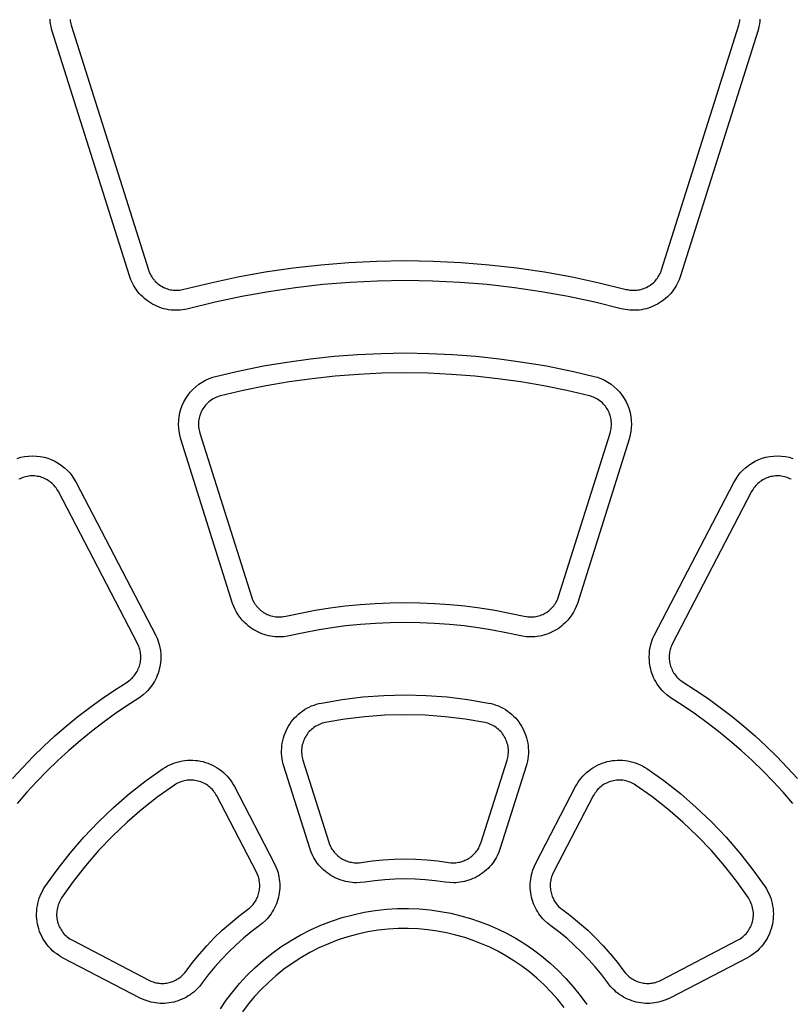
# Model space of a CAD drawing. Header units: inches. Extents: x -9.8 to 9.8, y -7.9 to 7.9.
# Tile 7 of 11: x 0.9 to 2.7, y 0.3 to 2.6. Entities that reach past the tile are written whole.
import ezdxf

# ---------------------------------------------------------------- set-up
doc = ezdxf.new("R2010")
doc.units = ezdxf.units.IN
doc.layers.get('0').update_dxf_attribs({"true_color": 0xc2ced6})

msp = doc.modelspace()

# ---------------------------------------------------------------- linework, layer by layer
for points in [[(2.2695, 1.8857), (2.2089, 1.9006), (2.1477, 1.9137), (2.0859, 1.9248), (2.0236, 1.9339), (1.9609, 1.941), (1.8979, 1.9462), (1.8348, 1.9492), (1.7715, 1.9503), (1.7082, 1.9492), (1.645, 1.9462), (1.582, 1.941), (1.5194, 1.9339), (1.4571, 1.9248), (1.3953, 1.9137), (1.334, 1.9006), (1.2687, 1.8845), (1.2637, 1.8836), (1.2587, 1.8828), (1.2535, 1.8823), (1.2483, 1.882), (1.243, 1.882), (1.2376, 1.8822), (1.2322, 1.8826), (1.2268, 1.8833), (1.2213, 1.8843), (1.2159, 1.8856), (1.2105, 1.8872), (1.2052, 1.889), (1.1999, 1.8911), (1.1948, 1.8934), (1.1897, 1.8961), (1.1848, 1.8989), (1.1801, 1.902), (1.1755, 1.9054), (1.1711, 1.9089), (1.1669, 1.9126), (1.1629, 1.9165), (1.1592, 1.9206), (1.1557, 1.9248), (1.1524, 1.9291), (1.1494, 1.9336), (1.1466, 1.9381), (1.144, 1.9427), (1.1417, 1.9473), (1.1397, 1.952), (1.1378, 1.9567), (1.1362, 1.9613), (0.9585, 2.5251), (0.957, 2.5304), (0.9557, 2.5359), (0.9546, 2.5415), (0.9539, 2.5471), (0.9534, 2.5528)], [(0.9997, 2.552), (1.0001, 2.5487), (1.0007, 2.5453), (1.0015, 2.5421), (1.0024, 2.5389), (1.1802, 1.9752), (1.1811, 1.9724), (1.1822, 1.9696), (1.1834, 1.9669), (1.1848, 1.9641), (1.1863, 1.9614), (1.1879, 1.9587), (1.1897, 1.956), (1.1917, 1.9535), (1.1938, 1.951), (1.196, 1.9485), (1.1984, 1.9462), (1.2009, 1.944), (1.2035, 1.9419), (1.2062, 1.9399), (1.209, 1.9381), (1.2119, 1.9364), (1.2149, 1.9348), (1.218, 1.9334), (1.2211, 1.9322), (1.2243, 1.9311), (1.2275, 1.9302), (1.2307, 1.9294), (1.234, 1.9288), (1.2372, 1.9284), (1.2404, 1.9281), (1.2436, 1.928), (1.2468, 1.928), (1.2499, 1.9282), (1.2529, 1.9285), (1.2559, 1.929), (1.2589, 1.9295), (1.3237, 1.9455), (1.3864, 1.9589), (1.4496, 1.9702), (1.5134, 1.9796), (1.5776, 1.9869), (1.642, 1.9921), (1.7067, 1.9952), (1.7715, 1.9963), (1.8363, 1.9952), (1.9009, 1.9921), (1.9654, 1.9869), (2.0296, 1.9796), (2.0933, 1.9702), (2.1566, 1.9589), (2.2193, 1.9455), (2.2812, 1.9302)], [(2.5895, 2.5528), (2.5891, 2.5471), (2.5883, 2.5415), (2.5873, 2.5359), (2.586, 2.5304), (2.5845, 2.5251), (2.4067, 1.9613), (2.4051, 1.9567), (2.4033, 1.952), (2.4013, 1.9473), (2.399, 1.9427), (2.3964, 1.9381), (2.3936, 1.9336), (2.3906, 1.9291), (2.3873, 1.9248), (2.3838, 1.9206), (2.38, 1.9165), (2.3761, 1.9126), (2.3719, 1.9089), (2.3675, 1.9054), (2.3629, 1.902), (2.3582, 1.8989), (2.3533, 1.8961), (2.3482, 1.8934), (2.3431, 1.8911), (2.3378, 1.889), (2.3325, 1.8872), (2.3271, 1.8856), (2.3216, 1.8843), (2.3162, 1.8833), (2.3108, 1.8826), (2.3053, 1.8822), (2.3, 1.882), (2.2947, 1.882), (2.2894, 1.8823), (2.2843, 1.8828), (2.2792, 1.8836), (2.2743, 1.8845), (2.2695, 1.8857)], [(2.2812, 1.9302), (2.2841, 1.9295), (2.287, 1.929), (2.29, 1.9285), (2.2931, 1.9282), (2.2962, 1.928), (2.2994, 1.928), (2.3026, 1.9281), (2.3058, 1.9284), (2.309, 1.9288), (2.3122, 1.9294), (2.3155, 1.9302), (2.3187, 1.9311), (2.3218, 1.9322), (2.325, 1.9334), (2.328, 1.9348), (2.331, 1.9364), (2.3339, 1.9381), (2.3368, 1.9399), (2.3395, 1.9419), (2.3421, 1.944), (2.3446, 1.9462), (2.347, 1.9485), (2.3492, 1.951), (2.3513, 1.9535), (2.3532, 1.956), (2.355, 1.9587), (2.3567, 1.9614), (2.3582, 1.9641), (2.3596, 1.9669), (2.3608, 1.9696), (2.3619, 1.9724), (2.3628, 1.9752), (2.5406, 2.5389), (2.5415, 2.5421), (2.5422, 2.5453), (2.5429, 2.5487), (2.5433, 2.552)], [(1.8261, 1.7828), (1.8806, 1.7803), (1.9351, 1.7761), (1.9894, 1.7703), (2.0434, 1.7628), (2.0973, 1.7537), (2.1597, 1.7409), (2.2078, 1.7295), (2.2144, 1.7276), (2.2228, 1.7246), (2.231, 1.7209), (2.2388, 1.7165), (2.2463, 1.7116), (2.2534, 1.706), (2.2601, 1.6998), (2.2663, 1.6931), (2.2719, 1.686), (2.2768, 1.6786), (2.2811, 1.6709), (2.2848, 1.6629), (2.2878, 1.6546), (2.2903, 1.6459), (2.2921, 1.637), (2.2931, 1.6279), (2.2934, 1.6188), (2.2931, 1.6112), (2.2923, 1.6035), (2.2908, 1.595), (2.2881, 1.5852), (2.1687, 1.2066), (2.1661, 1.1997), (2.1631, 1.193), (2.1596, 1.1864), (2.1557, 1.1802), (2.1514, 1.1741), (2.1467, 1.1684), (2.1417, 1.163), (2.1363, 1.1579), (2.1324, 1.1547), (2.1283, 1.1515), (2.1241, 1.1486), (2.1198, 1.1459), (2.1153, 1.1433), (2.1108, 1.141), (2.1061, 1.1389), (2.1014, 1.1369), (2.0964, 1.1352), (2.0914, 1.1337), (2.0863, 1.1324), (2.0811, 1.1314), (2.0759, 1.1306), (2.0707, 1.13), (2.0654, 1.1297), (2.0602, 1.1296), (2.0511, 1.1301), (2.0421, 1.1312), (2.0043, 1.1394), (1.973, 1.1453), (1.9404, 1.1506), (1.9077, 1.1549), (1.8737, 1.1584), (1.8397, 1.1609), (1.8056, 1.1624), (1.7715, 1.1629), (1.7374, 1.1624), (1.7033, 1.1609), (1.6692, 1.1584), (1.6353, 1.1549), (1.6026, 1.1506), (1.57, 1.1453), (1.5387, 1.1394), (1.5009, 1.1312), (1.4919, 1.1301), (1.4828, 1.1296), (1.4775, 1.1297), (1.4723, 1.13), (1.4671, 1.1306), (1.4619, 1.1314), (1.4567, 1.1324), (1.4516, 1.1337), (1.4466, 1.1352), (1.4416, 1.1369), (1.4368, 1.1389), (1.4322, 1.141), (1.4276, 1.1433), (1.4232, 1.1459), (1.4189, 1.1486), (1.4147, 1.1515), (1.4106, 1.1547), (1.4067, 1.1579), (1.4013, 1.163), (1.3963, 1.1684), (1.3916, 1.1741), (1.3873, 1.1802), (1.3834, 1.1864), (1.3799, 1.193), (1.3768, 1.1997), (1.3742, 1.2066), (1.2548, 1.5852), (1.2522, 1.595), (1.2507, 1.6035), (1.2499, 1.6112), (1.2495, 1.6188), (1.2499, 1.6279), (1.2509, 1.637), (1.2527, 1.6459), (1.2551, 1.6546), (1.2582, 1.6629), (1.2619, 1.6709), (1.2662, 1.6786), (1.271, 1.686), (1.2767, 1.6931), (1.2828, 1.6998), (1.2895, 1.706), (1.2967, 1.7116), (1.3042, 1.7165), (1.312, 1.7209), (1.3201, 1.7246), (1.3286, 1.7276), (1.3351, 1.7295), (1.3833, 1.7409), (1.4457, 1.7537), (1.4995, 1.7628), (1.5536, 1.7703), (1.6079, 1.7761), (1.6623, 1.7803), (1.7169, 1.7828), (1.7715, 1.7836), (1.8261, 1.7828)], [(1.7715, 1.2089), (1.806, 1.2084), (1.8406, 1.2069), (1.8751, 1.2044), (1.9096, 1.201), (1.944, 1.1965), (1.9782, 1.1911), (2.0122, 1.1847), (2.046, 1.1774), (2.0517, 1.1763), (2.0546, 1.176), (2.0576, 1.1757), (2.0607, 1.1756), (2.0638, 1.1757), (2.0669, 1.1759), (2.0701, 1.1762), (2.0732, 1.1767), (2.0764, 1.1774), (2.0796, 1.1782), (2.0827, 1.1791), (2.0858, 1.1803), (2.0888, 1.1815), (2.0918, 1.183), (2.0947, 1.1845), (2.0975, 1.1862), (2.1003, 1.1881), (2.1029, 1.19), (2.1054, 1.1921), (2.1078, 1.1943), (2.1101, 1.1966), (2.1123, 1.199), (2.1143, 1.2015), (2.1162, 1.204), (2.118, 1.2066), (2.1196, 1.2093), (2.1211, 1.2119), (2.1224, 1.2146), (2.1236, 1.2174), (2.1256, 1.2228), (2.2443, 1.5992), (2.2452, 1.6024), (2.246, 1.6057), (2.2466, 1.6091), (2.247, 1.6125), (2.2473, 1.6159), (2.2474, 1.6194), (2.2473, 1.6229), (2.247, 1.6263), (2.2466, 1.6298), (2.246, 1.6332), (2.2452, 1.6366), (2.2442, 1.6399), (2.2431, 1.6432), (2.2418, 1.6463), (2.2404, 1.6494), (2.2388, 1.6524), (2.2371, 1.6553), (2.2352, 1.6581), (2.2332, 1.6609), (2.231, 1.6635), (2.2287, 1.6661), (2.2263, 1.6685), (2.2237, 1.6709), (2.221, 1.673), (2.2181, 1.6751), (2.2152, 1.677), (2.2122, 1.6787), (2.2091, 1.6803), (2.206, 1.6817), (2.2028, 1.683), (2.1996, 1.684), (2.1964, 1.6849), (2.1442, 1.6972), (2.0917, 1.7079), (2.0388, 1.7169), (1.9856, 1.7244), (1.9322, 1.7302), (1.8786, 1.7343), (1.825, 1.7368), (1.7715, 1.7376), (1.7179, 1.7368), (1.6644, 1.7343), (1.6108, 1.7302), (1.5574, 1.7244), (1.5042, 1.7169), (1.4513, 1.7079), (1.3987, 1.6972), (1.3466, 1.6849), (1.3434, 1.684), (1.3402, 1.683), (1.337, 1.6817), (1.3338, 1.6803), (1.3308, 1.6787), (1.3278, 1.677), (1.3248, 1.6751), (1.322, 1.673), (1.3193, 1.6709), (1.3167, 1.6685), (1.3143, 1.6661), (1.3119, 1.6635), (1.3098, 1.6609), (1.3077, 1.6581), (1.3059, 1.6553), (1.3042, 1.6524), (1.3026, 1.6494), (1.3012, 1.6463), (1.2999, 1.6432), (1.2988, 1.6399), (1.2978, 1.6366), (1.297, 1.6332), (1.2964, 1.6298), (1.2959, 1.6263), (1.2957, 1.6229), (1.2956, 1.6194), (1.2957, 1.6159), (1.2959, 1.6125), (1.2964, 1.6091), (1.297, 1.6057), (1.2978, 1.6024), (1.2987, 1.5992), (1.4174, 1.2228), (1.4194, 1.2174), (1.4205, 1.2146), (1.4219, 1.2119), (1.4234, 1.2093), (1.425, 1.2066), (1.4267, 1.204), (1.4286, 1.2015), (1.4307, 1.199), (1.4328, 1.1966), (1.4351, 1.1943), (1.4375, 1.1921), (1.4401, 1.19), (1.4427, 1.1881), (1.4455, 1.1862), (1.4483, 1.1845), (1.4512, 1.183), (1.4542, 1.1815), (1.4572, 1.1803), (1.4603, 1.1791), (1.4634, 1.1782), (1.4666, 1.1774), (1.4697, 1.1767), (1.4729, 1.1762), (1.476, 1.1759), (1.4792, 1.1757), (1.4823, 1.1756), (1.4853, 1.1757), (1.4883, 1.176), (1.4913, 1.1763), (1.497, 1.1774), (1.5308, 1.1847), (1.5648, 1.1911), (1.599, 1.1965), (1.6334, 1.201), (1.6678, 1.2044), (1.7024, 1.2069), (1.7369, 1.2084), (1.7715, 1.2089)], [(0.8773, 1.5408), (0.8859, 1.5433), (0.8947, 1.5451), (0.9038, 1.5462), (0.9128, 1.5465), (0.9219, 1.5462), (0.931, 1.5451), (0.9396, 1.5434), (0.9481, 1.541), (0.9564, 1.5379), (0.9644, 1.5342), (0.9723, 1.5298), (0.9799, 1.5247), (0.987, 1.519), (0.9936, 1.5128), (0.9988, 1.5072), (1.0037, 1.5012), (1.0086, 1.4941), (1.0136, 1.4853), (1.197, 1.1332), (1.2, 1.1264), (1.2026, 1.1195), (1.2048, 1.1124), (1.2064, 1.1052), (1.2077, 1.098), (1.2084, 1.0906), (1.2086, 1.0832), (1.2084, 1.0758), (1.208, 1.0707), (1.2073, 1.0656), (1.2064, 1.0606), (1.2053, 1.0556), (1.2039, 1.0507), (1.2024, 1.0458), (1.2006, 1.041), (1.1986, 1.0363), (1.1963, 1.0315), (1.1938, 1.0269), (1.1911, 1.0224), (1.1882, 1.018), (1.1851, 1.0138), (1.1818, 1.0097), (1.1783, 1.0057), (1.1746, 1.002), (1.1679, 0.9959), (1.1607, 0.9903), (1.1282, 0.9693), (1.1019, 0.9514), (1.0751, 0.9321), (1.049, 0.912), (1.0225, 0.8905), (0.9966, 0.8682), (0.9715, 0.8451), (0.947, 0.8213), (0.9232, 0.7969), (0.9002, 0.7717), (0.8779, 0.7459)], [(2.6651, 0.7459), (2.6428, 0.7717), (2.6197, 0.7969), (2.596, 0.8213), (2.5715, 0.8451), (2.5463, 0.8682), (2.5205, 0.8905), (2.494, 0.912), (2.4678, 0.9321), (2.4411, 0.9514), (2.4148, 0.9693), (2.3823, 0.9903), (2.3751, 0.9959), (2.3683, 1.002), (2.3647, 1.0057), (2.3612, 1.0097), (2.3579, 1.0138), (2.3548, 1.018), (2.3519, 1.0224), (2.3492, 1.0269), (2.3467, 1.0315), (2.3444, 1.0363), (2.3424, 1.041), (2.3406, 1.0458), (2.339, 1.0507), (2.3377, 1.0556), (2.3366, 1.0606), (2.3357, 1.0656), (2.335, 1.0707), (2.3346, 1.0758), (2.3343, 1.0832), (2.3346, 1.0906), (2.3353, 1.098), (2.3365, 1.1052), (2.3382, 1.1124), (2.3404, 1.1195), (2.343, 1.1264), (2.346, 1.1332), (2.5293, 1.4853), (2.5344, 1.4941), (2.5393, 1.5012), (2.5441, 1.5072), (2.5493, 1.5128), (2.556, 1.519), (2.5631, 1.5247), (2.5707, 1.5298), (2.5786, 1.5342), (2.5866, 1.5379), (2.5949, 1.541), (2.6034, 1.5434), (2.612, 1.5451), (2.621, 1.5462), (2.6301, 1.5465), (2.6392, 1.5462), (2.6482, 1.5451), (2.657, 1.5433), (2.6656, 1.5408)], [(0.9145, 0.8539), (0.9392, 0.878), (0.9647, 0.9014), (0.9909, 0.9241), (1.0177, 0.946), (1.0451, 0.9671), (1.0732, 0.9875), (1.1017, 1.007), (1.1308, 1.0257), (1.1356, 1.029), (1.1379, 1.0308), (1.1402, 1.0328), (1.1425, 1.0349), (1.1446, 1.0371), (1.1467, 1.0395), (1.1487, 1.0419), (1.1506, 1.0445), (1.1523, 1.0472), (1.154, 1.05), (1.1555, 1.0529), (1.1569, 1.0559), (1.1582, 1.0589), (1.1593, 1.062), (1.1602, 1.0652), (1.161, 1.0684), (1.1616, 1.0716), (1.1621, 1.0749), (1.1624, 1.0782), (1.1626, 1.0814), (1.1626, 1.0847), (1.1624, 1.0879), (1.1621, 1.0911), (1.1617, 1.0942), (1.1611, 1.0973), (1.1604, 1.1003), (1.1595, 1.1033), (1.1585, 1.1061), (1.1574, 1.1089), (1.155, 1.1142), (0.9728, 1.4642), (0.9712, 1.4671), (0.9694, 1.47), (0.9674, 1.4728), (0.9653, 1.4755), (0.9631, 1.4782), (0.9607, 1.4807), (0.9582, 1.4831), (0.9555, 1.4853), (0.9528, 1.4875), (0.9499, 1.4895), (0.947, 1.4913), (0.9439, 1.493), (0.9408, 1.4945), (0.9377, 1.4958), (0.9345, 1.497), (0.9313, 1.498), (0.928, 1.4988), (0.9247, 1.4995), (0.9213, 1.5), (0.9179, 1.5003), (0.9145, 1.5005), (0.911, 1.5005), (0.9075, 1.5003), (0.9041, 1.4999), (0.9006, 1.4994), (0.8972, 1.4987), (0.8939, 1.4978), (0.8906, 1.4967), (0.8874, 1.4955), (0.8842, 1.4941), (0.8812, 1.4926)], [(2.6618, 1.4926), (2.6587, 1.4941), (2.6556, 1.4955), (2.6524, 1.4967), (2.6491, 1.4978), (2.6458, 1.4987), (2.6423, 1.4994), (2.6389, 1.4999), (2.6354, 1.5003), (2.632, 1.5005), (2.6285, 1.5005), (2.625, 1.5003), (2.6216, 1.5), (2.6182, 1.4995), (2.6149, 1.4988), (2.6117, 1.498), (2.6085, 1.497), (2.6053, 1.4958), (2.6021, 1.4945), (2.599, 1.493), (2.596, 1.4913), (2.5931, 1.4895), (2.5902, 1.4875), (2.5874, 1.4853), (2.5848, 1.4831), (2.5823, 1.4807), (2.5799, 1.4782), (2.5776, 1.4755), (2.5755, 1.4728), (2.5736, 1.47), (2.5718, 1.4671), (2.5702, 1.4642), (2.388, 1.1142), (2.3855, 1.1089), (2.3844, 1.1061), (2.3835, 1.1033), (2.3826, 1.1003), (2.3819, 1.0973), (2.3813, 1.0942), (2.3808, 1.0911), (2.3805, 1.0879), (2.3804, 1.0847), (2.3804, 1.0814), (2.3805, 1.0782), (2.3809, 1.0749), (2.3813, 1.0716), (2.382, 1.0684), (2.3828, 1.0652), (2.3837, 1.062), (2.3848, 1.0589), (2.3861, 1.0559), (2.3874, 1.0529), (2.389, 1.05), (2.3906, 1.0472), (2.3924, 1.0445), (2.3943, 1.0419), (2.3963, 1.0395), (2.3983, 1.0371), (2.4005, 1.0349), (2.4027, 1.0328), (2.405, 1.0308), (2.4074, 1.029), (2.4122, 1.0257), (2.4413, 1.007), (2.4698, 0.9875), (2.4978, 0.9671), (2.5253, 0.946), (2.5521, 0.9241), (2.5782, 0.9014), (2.6037, 0.878), (2.6285, 0.8539)], [(2.0506, 0.8319), (1.9909, 0.6427), (1.9877, 0.6338), (1.9837, 0.625), (1.9813, 0.6207), (1.9788, 0.6164), (1.976, 0.6122), (1.973, 0.608), (1.9698, 0.604), (1.9664, 0.6001), (1.9628, 0.5964), (1.959, 0.5928), (1.955, 0.5893), (1.9509, 0.5861), (1.9466, 0.583), (1.9422, 0.5801), (1.9376, 0.5774), (1.9329, 0.575), (1.9281, 0.5728), (1.9233, 0.5708), (1.9183, 0.569), (1.9134, 0.5675), (1.9084, 0.5662), (1.9033, 0.5652), (1.8983, 0.5644), (1.8933, 0.5638), (1.8883, 0.5634), (1.8834, 0.5633), (1.8737, 0.5636), (1.8643, 0.5648), (1.8413, 0.568), (1.8181, 0.5704), (1.7948, 0.5718), (1.7715, 0.5723), (1.7481, 0.5718), (1.7248, 0.5704), (1.7016, 0.568), (1.6786, 0.5648), (1.6693, 0.5636), (1.6596, 0.5633), (1.6546, 0.5634), (1.6497, 0.5638), (1.6447, 0.5644), (1.6396, 0.5652), (1.6346, 0.5662), (1.6296, 0.5675), (1.6246, 0.569), (1.6197, 0.5708), (1.6148, 0.5728), (1.6101, 0.575), (1.6054, 0.5774), (1.6008, 0.5801), (1.5964, 0.583), (1.5921, 0.5861), (1.5879, 0.5893), (1.584, 0.5928), (1.5802, 0.5964), (1.5766, 0.6001), (1.5732, 0.604), (1.57, 0.608), (1.567, 0.6122), (1.5642, 0.6164), (1.5616, 0.6207), (1.5593, 0.625), (1.5552, 0.6338), (1.552, 0.6427), (1.4924, 0.8319), (1.4907, 0.8375), (1.4894, 0.8432), (1.4884, 0.8491), (1.4876, 0.855), (1.4872, 0.861), (1.4871, 0.867), (1.4873, 0.8731), (1.4879, 0.8791), (1.4887, 0.8851), (1.4899, 0.891), (1.4914, 0.8969), (1.4931, 0.9026), (1.4952, 0.9082), (1.4976, 0.9136), (1.5002, 0.9189), (1.503, 0.924), (1.5061, 0.9289), (1.5095, 0.9337), (1.5131, 0.9384), (1.5171, 0.9429), (1.5212, 0.9472), (1.5257, 0.9513), (1.5303, 0.9552), (1.5352, 0.9588), (1.5402, 0.9622), (1.5454, 0.9652), (1.5508, 0.968), (1.5562, 0.9705), (1.5618, 0.9727), (1.5674, 0.9746), (1.5731, 0.9762), (1.5787, 0.9774), (1.6263, 0.9856), (1.6744, 0.9915), (1.7229, 0.995), (1.7715, 0.9962), (1.8201, 0.995), (1.8685, 0.9915), (1.9166, 0.9856), (1.9642, 0.9774), (1.9699, 0.9762), (1.9756, 0.9746), (1.9812, 0.9727), (1.9868, 0.9705), (1.9922, 0.968), (1.9976, 0.9652), (2.0028, 0.9622), (2.0078, 0.9588), (2.0127, 0.9552), (2.0173, 0.9513), (2.0217, 0.9472), (2.0259, 0.9429), (2.0298, 0.9384), (2.0335, 0.9337), (2.0369, 0.9289), (2.04, 0.924), (2.0428, 0.9189), (2.0454, 0.9136), (2.0478, 0.9082), (2.0498, 0.9026), (2.0516, 0.8969), (2.0531, 0.891), (2.0543, 0.8851), (2.0551, 0.8791), (2.0557, 0.8731), (2.0559, 0.867), (2.0558, 0.861), (2.0553, 0.855), (2.0546, 0.8491), (2.0536, 0.8432), (2.0522, 0.8375), (2.0506, 0.8319)], [(2.0067, 0.8458), (2.0077, 0.8491), (2.0085, 0.8525), (2.0091, 0.856), (2.0095, 0.8595), (2.0098, 0.863), (2.0098, 0.8666), (2.0097, 0.8702), (2.0094, 0.8738), (2.0089, 0.8774), (2.0082, 0.8809), (2.0073, 0.8844), (2.0062, 0.8878), (2.005, 0.8911), (2.0036, 0.8943), (2.0021, 0.8975), (2.0004, 0.9005), (1.9985, 0.9034), (1.9965, 0.9063), (1.9944, 0.9091), (1.992, 0.9117), (1.9895, 0.9143), (1.9869, 0.9167), (1.9841, 0.919), (1.9813, 0.9212), (1.9783, 0.9232), (1.9752, 0.925), (1.972, 0.9267), (1.9687, 0.9282), (1.9654, 0.9295), (1.9621, 0.9306), (1.9587, 0.9315), (1.9554, 0.9323), (1.91, 0.9401), (1.8641, 0.9457), (1.8179, 0.9491), (1.7715, 0.9502), (1.7251, 0.9491), (1.6789, 0.9457), (1.633, 0.9401), (1.5876, 0.9323), (1.5842, 0.9315), (1.5809, 0.9306), (1.5775, 0.9295), (1.5742, 0.9282), (1.571, 0.9267), (1.5678, 0.925), (1.5647, 0.9232), (1.5617, 0.9212), (1.5588, 0.919), (1.5561, 0.9167), (1.5534, 0.9143), (1.5509, 0.9117), (1.5486, 0.9091), (1.5464, 0.9063), (1.5444, 0.9034), (1.5426, 0.9005), (1.5409, 0.8975), (1.5394, 0.8943), (1.538, 0.8911), (1.5367, 0.8878), (1.5357, 0.8844), (1.5348, 0.8809), (1.5341, 0.8774), (1.5336, 0.8738), (1.5333, 0.8702), (1.5331, 0.8666), (1.5332, 0.863), (1.5335, 0.8595), (1.5339, 0.856), (1.5345, 0.8525), (1.5353, 0.8491), (1.5363, 0.8458), (1.5959, 0.6565), (1.5978, 0.6512), (1.6002, 0.646), (1.6016, 0.6434), (1.6032, 0.6409), (1.6048, 0.6384), (1.6066, 0.6359), (1.6085, 0.6335), (1.6105, 0.6312), (1.6127, 0.629), (1.6149, 0.6268), (1.6173, 0.6248), (1.6197, 0.6229), (1.6223, 0.621), (1.6249, 0.6193), (1.6276, 0.6177), (1.6304, 0.6163), (1.6333, 0.615), (1.6362, 0.6138), (1.6391, 0.6127), (1.642, 0.6118), (1.645, 0.6111), (1.648, 0.6104), (1.651, 0.6099), (1.654, 0.6096), (1.6569, 0.6094), (1.6599, 0.6093), (1.6656, 0.6095), (1.6712, 0.6102), (1.6961, 0.6137), (1.7211, 0.6163), (1.7463, 0.6178), (1.7715, 0.6183), (1.7967, 0.6178), (1.8219, 0.6163), (1.8469, 0.6137), (1.8718, 0.6102), (1.8773, 0.6095), (1.8831, 0.6093), (1.886, 0.6094), (1.889, 0.6096), (1.892, 0.6099), (1.895, 0.6104), (1.8979, 0.6111), (1.9009, 0.6118), (1.9039, 0.6127), (1.9068, 0.6138), (1.9097, 0.615), (1.9125, 0.6163), (1.9153, 0.6177), (1.918, 0.6193), (1.9207, 0.621), (1.9232, 0.6229), (1.9257, 0.6248), (1.9281, 0.6268), (1.9303, 0.629), (1.9325, 0.6312), (1.9345, 0.6335), (1.9364, 0.6359), (1.9382, 0.6384), (1.9398, 0.6409), (1.9413, 0.6434), (1.9427, 0.646), (1.9451, 0.6512), (1.947, 0.6565), (2.0067, 0.8458)], [(0.867, 0.8036), (0.8904, 0.8291), (0.9145, 0.8539)], [(1.3784, 0.7847), (1.47, 0.6087), (1.474, 0.6002), (1.4774, 0.5911), (1.4788, 0.5863), (1.48, 0.5815), (1.481, 0.5766), (1.4818, 0.5715), (1.4824, 0.5664), (1.4827, 0.5613), (1.4828, 0.5561), (1.4827, 0.5508), (1.4823, 0.5456), (1.4817, 0.5404), (1.4809, 0.5351), (1.4798, 0.53), (1.4784, 0.5249), (1.4768, 0.5198), (1.475, 0.5149), (1.473, 0.51), (1.4707, 0.5053), (1.4683, 0.5007), (1.4657, 0.4962), (1.4629, 0.4919), (1.4599, 0.4878), (1.4568, 0.4839), (1.4535, 0.4801), (1.4501, 0.4765), (1.443, 0.4699), (1.4356, 0.4641), (1.417, 0.4501), (1.3989, 0.4354), (1.3814, 0.4199), (1.3646, 0.4038), (1.3484, 0.3869), (1.3329, 0.3694), (1.3182, 0.3514), (1.3043, 0.3328), (1.2984, 0.3253), (1.2918, 0.3182), (1.2883, 0.3149), (1.2845, 0.3116), (1.2805, 0.3085), (1.2764, 0.3055), (1.2721, 0.3027), (1.2677, 0.3), (1.2631, 0.2976), (1.2583, 0.2954), (1.2535, 0.2933), (1.2485, 0.2915), (1.2435, 0.2899), (1.2384, 0.2886), (1.2332, 0.2875), (1.228, 0.2866), (1.2227, 0.286), (1.2175, 0.2856), (1.2123, 0.2855), (1.2071, 0.2856), (1.2019, 0.286), (1.1968, 0.2865), (1.1918, 0.2873), (1.1868, 0.2883), (1.182, 0.2896), (1.1773, 0.291), (1.1682, 0.2943), (1.1596, 0.2983), (0.9836, 0.39), (0.9785, 0.3928), (0.9736, 0.3959), (0.9687, 0.3993), (0.964, 0.4029), (0.9594, 0.4069), (0.9551, 0.4111), (0.951, 0.4155), (0.9471, 0.4201), (0.9435, 0.425), (0.9401, 0.43), (0.937, 0.4352), (0.9342, 0.4405), (0.9317, 0.4459), (0.9295, 0.4514), (0.9276, 0.457), (0.9261, 0.4626), (0.9248, 0.4683), (0.9237, 0.4741), (0.923, 0.48), (0.9226, 0.4859), (0.9225, 0.4919), (0.9228, 0.4979), (0.9233, 0.504), (0.9242, 0.5099), (0.9254, 0.5159), (0.9269, 0.5217), (0.9287, 0.5275), (0.9308, 0.5331), (0.9332, 0.5386), (0.9358, 0.5439), (0.9387, 0.549), (0.9418, 0.5539), (0.9697, 0.5934), (0.9995, 0.6315), (1.0313, 0.6683), (1.0648, 0.7035), (1.1, 0.737), (1.1368, 0.7688), (1.175, 0.7987), (1.2144, 0.8265), (1.2193, 0.8297), (1.2244, 0.8325), (1.2297, 0.8352), (1.2352, 0.8376), (1.2408, 0.8397), (1.2466, 0.8415), (1.2525, 0.843), (1.2584, 0.8442), (1.2644, 0.845), (1.2704, 0.8456), (1.2764, 0.8458), (1.2824, 0.8457), (1.2884, 0.8453), (1.2943, 0.8446), (1.3001, 0.8436), (1.3057, 0.8423), (1.3114, 0.8407), (1.3169, 0.8388), (1.3224, 0.8366), (1.3279, 0.8341), (1.3332, 0.8313), (1.3383, 0.8282), (1.3434, 0.8249), (1.3482, 0.8212), (1.3529, 0.8174), (1.3573, 0.8132), (1.3615, 0.8089), (1.3654, 0.8044), (1.3691, 0.7997), (1.3725, 0.7948), (1.3756, 0.7898), (1.3784, 0.7847)], [(2.5593, 0.39), (2.3833, 0.2983), (2.3748, 0.2943), (2.3657, 0.291), (2.361, 0.2896), (2.3561, 0.2883), (2.3512, 0.2873), (2.3462, 0.2865), (2.3411, 0.286), (2.3359, 0.2856), (2.3307, 0.2855), (2.3255, 0.2856), (2.3202, 0.286), (2.315, 0.2866), (2.3098, 0.2875), (2.3046, 0.2886), (2.2995, 0.2899), (2.2944, 0.2915), (2.2895, 0.2933), (2.2846, 0.2954), (2.2799, 0.2976), (2.2753, 0.3), (2.2709, 0.3027), (2.2666, 0.3055), (2.2624, 0.3085), (2.2585, 0.3116), (2.2547, 0.3149), (2.2511, 0.3182), (2.2445, 0.3253), (2.2387, 0.3328), (2.2248, 0.3514), (2.21, 0.3694), (2.1946, 0.3869), (2.1784, 0.4038), (2.1615, 0.4199), (2.1441, 0.4354), (2.126, 0.4501), (2.1074, 0.4641), (2.1, 0.4699), (2.0929, 0.4765), (2.0895, 0.4801), (2.0862, 0.4839), (2.0831, 0.4878), (2.0801, 0.4919), (2.0773, 0.4962), (2.0747, 0.5007), (2.0722, 0.5053), (2.07, 0.51), (2.068, 0.5149), (2.0661, 0.5198), (2.0646, 0.5249), (2.0632, 0.53), (2.0621, 0.5351), (2.0613, 0.5404), (2.0606, 0.5456), (2.0603, 0.5508), (2.0601, 0.5561), (2.0602, 0.5613), (2.0606, 0.5664), (2.0612, 0.5715), (2.062, 0.5766), (2.063, 0.5815), (2.0642, 0.5863), (2.0656, 0.5911), (2.069, 0.6002), (2.073, 0.6087), (2.1646, 0.7847), (2.1674, 0.7898), (2.1705, 0.7948), (2.1739, 0.7997), (2.1776, 0.8044), (2.1815, 0.8089), (2.1857, 0.8132), (2.1901, 0.8174), (2.1948, 0.8212), (2.1996, 0.8249), (2.2046, 0.8282), (2.2098, 0.8313), (2.2151, 0.8341), (2.2205, 0.8366), (2.2261, 0.8388), (2.2316, 0.8407), (2.2372, 0.8423), (2.2429, 0.8436), (2.2487, 0.8446), (2.2546, 0.8453), (2.2605, 0.8457), (2.2665, 0.8458), (2.2726, 0.8456), (2.2786, 0.845), (2.2846, 0.8442), (2.2905, 0.843), (2.2964, 0.8415), (2.3021, 0.8397), (2.3078, 0.8376), (2.3132, 0.8352), (2.3185, 0.8325), (2.3237, 0.8297), (2.3286, 0.8265), (2.368, 0.7987), (2.4062, 0.7688), (2.4429, 0.737), (2.4781, 0.7035), (2.5117, 0.6683), (2.5434, 0.6315), (2.5733, 0.5934), (2.6012, 0.5539), (2.6043, 0.549), (2.6072, 0.5439), (2.6098, 0.5386), (2.6122, 0.5331), (2.6143, 0.5275), (2.6161, 0.5217), (2.6176, 0.5159), (2.6188, 0.5099), (2.6197, 0.504), (2.6202, 0.4979), (2.6204, 0.4919), (2.6203, 0.4859), (2.6199, 0.48), (2.6192, 0.4741), (2.6182, 0.4683), (2.6169, 0.4626), (2.6153, 0.457), (2.6134, 0.4514), (2.6113, 0.4459), (2.6088, 0.4405), (2.606, 0.4352), (2.6029, 0.43), (2.5995, 0.425), (2.5959, 0.4201), (2.592, 0.4155), (2.5879, 0.4111), (2.5835, 0.4069), (2.579, 0.4029), (2.5743, 0.3993), (2.5694, 0.3959), (2.5644, 0.3928), (2.5593, 0.39)], [(2.6285, 0.8539), (2.6526, 0.8291), (2.676, 0.8036)], [(1.3376, 0.7634), (1.3359, 0.7665), (1.334, 0.7694), (1.332, 0.7723), (1.3298, 0.7751), (1.3275, 0.7778), (1.325, 0.7804), (1.3224, 0.7829), (1.3196, 0.7852), (1.3167, 0.7873), (1.3137, 0.7893), (1.3107, 0.7912), (1.3075, 0.7928), (1.3043, 0.7943), (1.301, 0.7956), (1.2977, 0.7967), (1.2944, 0.7977), (1.291, 0.7985), (1.2875, 0.7991), (1.2841, 0.7995), (1.2805, 0.7997), (1.2769, 0.7998), (1.2734, 0.7996), (1.2698, 0.7993), (1.2662, 0.7988), (1.2627, 0.7981), (1.2592, 0.7972), (1.2558, 0.7961), (1.2524, 0.7949), (1.2492, 0.7935), (1.246, 0.7919), (1.243, 0.7902), (1.2401, 0.7883), (1.2024, 0.7617), (1.166, 0.7332), (1.131, 0.703), (1.0974, 0.671), (1.0654, 0.6374), (1.0351, 0.6023), (1.0066, 0.5659), (0.98, 0.5283), (0.9782, 0.5254), (0.9764, 0.5223), (0.9749, 0.5192), (0.9735, 0.5159), (0.9722, 0.5126), (0.9711, 0.5091), (0.9703, 0.5057), (0.9695, 0.5021), (0.969, 0.4986), (0.9687, 0.495), (0.9686, 0.4914), (0.9686, 0.4878), (0.9689, 0.4843), (0.9693, 0.4808), (0.9699, 0.4773), (0.9707, 0.474), (0.9716, 0.4706), (0.9727, 0.4673), (0.974, 0.4641), (0.9755, 0.4608), (0.9772, 0.4577), (0.979, 0.4546), (0.981, 0.4516), (0.9832, 0.4487), (0.9855, 0.446), (0.9879, 0.4433), (0.9905, 0.4408), (0.9932, 0.4385), (0.996, 0.4363), (0.9989, 0.4343), (1.0019, 0.4325), (1.0049, 0.4308), (1.1809, 0.3392), (1.186, 0.3368), (1.1914, 0.3348), (1.1942, 0.3339), (1.1971, 0.3332), (1.2, 0.3326), (1.203, 0.3321), (1.206, 0.3318), (1.2091, 0.3316), (1.2122, 0.3315), (1.2153, 0.3316), (1.2184, 0.3318), (1.2215, 0.3322), (1.2246, 0.3327), (1.2277, 0.3334), (1.2307, 0.3342), (1.2337, 0.3351), (1.2367, 0.3362), (1.2396, 0.3374), (1.2424, 0.3387), (1.2451, 0.3402), (1.2478, 0.3417), (1.2503, 0.3434), (1.2528, 0.3452), (1.2551, 0.347), (1.2574, 0.349), (1.2595, 0.351), (1.2634, 0.3552), (1.2669, 0.3596), (1.2819, 0.3797), (1.2978, 0.3992), (1.3146, 0.4181), (1.332, 0.4363), (1.3502, 0.4538), (1.3691, 0.4705), (1.3886, 0.4864), (1.4087, 0.5015), (1.4131, 0.5049), (1.4173, 0.5088), (1.4194, 0.511), (1.4213, 0.5132), (1.4232, 0.5156), (1.4249, 0.518), (1.4266, 0.5206), (1.4282, 0.5232), (1.4296, 0.526), (1.431, 0.5288), (1.4322, 0.5317), (1.4332, 0.5346), (1.4342, 0.5376), (1.435, 0.5406), (1.4356, 0.5437), (1.4361, 0.5468), (1.4365, 0.5499), (1.4367, 0.553), (1.4368, 0.5561), (1.4367, 0.5592), (1.4365, 0.5623), (1.4362, 0.5653), (1.4357, 0.5683), (1.4351, 0.5713), (1.4344, 0.5741), (1.4336, 0.577), (1.4316, 0.5824), (1.4292, 0.5874), (1.3376, 0.7634)], [(2.5381, 0.4308), (2.5411, 0.4325), (2.5441, 0.4343), (2.547, 0.4363), (2.5498, 0.4385), (2.5525, 0.4408), (2.555, 0.4433), (2.5575, 0.446), (2.5598, 0.4487), (2.562, 0.4516), (2.564, 0.4546), (2.5658, 0.4577), (2.5675, 0.4608), (2.5689, 0.4641), (2.5702, 0.4673), (2.5714, 0.4706), (2.5723, 0.474), (2.5731, 0.4773), (2.5737, 0.4808), (2.5741, 0.4843), (2.5743, 0.4878), (2.5744, 0.4914), (2.5743, 0.495), (2.5739, 0.4986), (2.5734, 0.5021), (2.5727, 0.5057), (2.5718, 0.5091), (2.5708, 0.5126), (2.5695, 0.5159), (2.5681, 0.5192), (2.5665, 0.5223), (2.5648, 0.5254), (2.5629, 0.5283), (2.5364, 0.5659), (2.5079, 0.6023), (2.4776, 0.6374), (2.4456, 0.671), (2.412, 0.703), (2.3769, 0.7332), (2.3405, 0.7617), (2.3029, 0.7883), (2.3, 0.7902), (2.2969, 0.7919), (2.2938, 0.7935), (2.2905, 0.7949), (2.2872, 0.7961), (2.2838, 0.7972), (2.2803, 0.7981), (2.2768, 0.7988), (2.2732, 0.7993), (2.2696, 0.7996), (2.266, 0.7998), (2.2625, 0.7997), (2.2589, 0.7995), (2.2554, 0.7991), (2.252, 0.7985), (2.2486, 0.7977), (2.2453, 0.7967), (2.242, 0.7956), (2.2387, 0.7943), (2.2355, 0.7928), (2.2323, 0.7912), (2.2292, 0.7893), (2.2262, 0.7873), (2.2234, 0.7852), (2.2206, 0.7829), (2.218, 0.7804), (2.2155, 0.7778), (2.2131, 0.7751), (2.211, 0.7723), (2.2089, 0.7694), (2.2071, 0.7665), (2.2054, 0.7634), (2.1138, 0.5874), (2.1114, 0.5824), (2.1094, 0.577), (2.1086, 0.5741), (2.1079, 0.5713), (2.1073, 0.5683), (2.1068, 0.5653), (2.1064, 0.5623), (2.1062, 0.5592), (2.1062, 0.5561), (2.1062, 0.553), (2.1065, 0.5499), (2.1068, 0.5468), (2.1073, 0.5437), (2.108, 0.5406), (2.1088, 0.5376), (2.1097, 0.5346), (2.1108, 0.5317), (2.112, 0.5288), (2.1134, 0.526), (2.1148, 0.5232), (2.1164, 0.5206), (2.118, 0.518), (2.1198, 0.5156), (2.1217, 0.5132), (2.1236, 0.511), (2.1256, 0.5088), (2.1299, 0.5049), (2.1343, 0.5015), (2.1543, 0.4864), (2.1739, 0.4705), (2.1927, 0.4538), (2.2109, 0.4363), (2.2284, 0.4181), (2.2451, 0.3992), (2.261, 0.3797), (2.2761, 0.3596), (2.2796, 0.3552), (2.2835, 0.351), (2.2856, 0.349), (2.2879, 0.347), (2.2902, 0.3452), (2.2927, 0.3434), (2.2952, 0.3417), (2.2979, 0.3402), (2.3006, 0.3387), (2.3034, 0.3374), (2.3063, 0.3362), (2.3092, 0.3351), (2.3122, 0.3342), (2.3153, 0.3334), (2.3183, 0.3327), (2.3214, 0.3322), (2.3246, 0.3318), (2.3277, 0.3316), (2.3308, 0.3315), (2.3339, 0.3316), (2.3369, 0.3318), (2.34, 0.3321), (2.343, 0.3326), (2.3459, 0.3332), (2.3488, 0.3339), (2.3516, 0.3348), (2.357, 0.3368), (2.3621, 0.3392), (2.5381, 0.4308)], [(1.346, 0.273), (1.3596, 0.2929), (1.3744, 0.3124), (1.3902, 0.3314), (1.4072, 0.3498), (1.4253, 0.3676), (1.4444, 0.3845), (1.4645, 0.4006), (1.4855, 0.4158), (1.5074, 0.4299), (1.53, 0.4429), (1.5534, 0.4548), (1.5774, 0.4655), (1.6019, 0.4749), (1.6268, 0.483), (1.6521, 0.4898), (1.6775, 0.4953), (1.7031, 0.4995), (1.7287, 0.5023), (1.7542, 0.5038), (1.7795, 0.504), (1.8045, 0.503), (1.8292, 0.5008), (1.8534, 0.4974), (1.8771, 0.493), (1.9002, 0.4875), (1.9227, 0.481), (1.9445, 0.4737), (1.9656, 0.4655), (1.9863, 0.4564), (2.0069, 0.4461), (2.0274, 0.4348), (2.0476, 0.4223), (2.0675, 0.4087), (2.087, 0.394), (2.1061, 0.3781), (2.1245, 0.3611), (2.1422, 0.3431), (2.1591, 0.324), (2.1752, 0.3039), (2.1904, 0.2829)], [(2.1386, 0.276), (2.124, 0.2943), (2.1085, 0.3116), (2.0924, 0.3281), (2.0757, 0.3435), (2.0584, 0.3579), (2.0407, 0.3713), (2.0226, 0.3837), (2.0042, 0.3951), (1.9856, 0.4054), (1.9668, 0.4147), (1.948, 0.4229), (1.9288, 0.4304), (1.909, 0.4371), (1.8885, 0.443), (1.8675, 0.4479), (1.8459, 0.452), (1.8239, 0.4551), (1.8015, 0.4571), (1.7787, 0.458), (1.7557, 0.4578), (1.7326, 0.4564), (1.7093, 0.4538), (1.686, 0.4501), (1.6629, 0.4451), (1.6399, 0.4389), (1.6173, 0.4315), (1.595, 0.4229), (1.5732, 0.4132), (1.5519, 0.4024), (1.5313, 0.3906), (1.5114, 0.3777), (1.4923, 0.364), (1.4741, 0.3493), (1.4567, 0.3339), (1.4403, 0.3178), (1.4248, 0.3011), (1.4104, 0.2838), (1.397, 0.266)]]:
    msp.add_lwpolyline(points)

doc.saveas('drawing.dxf')
